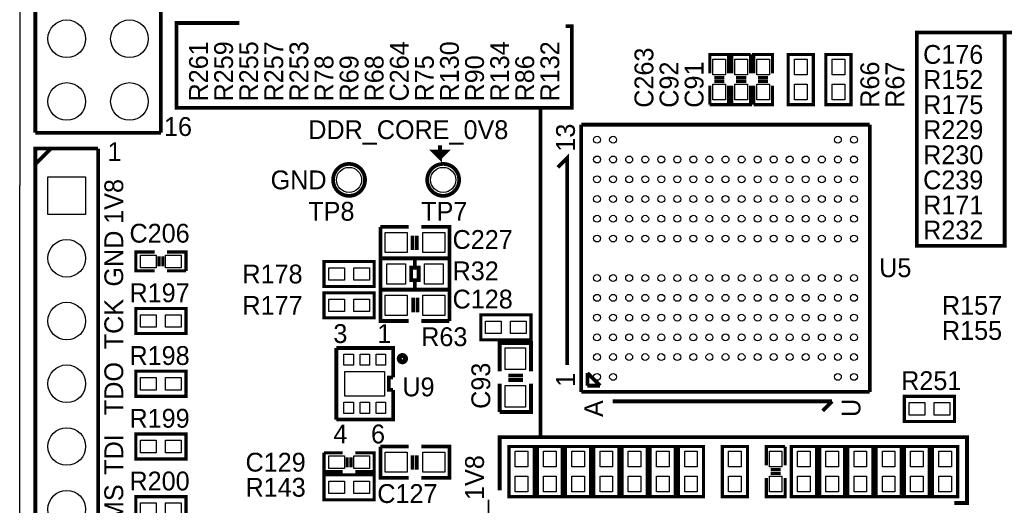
# Model space of a CAD drawing. Extents: x 0 to 83, y 0 to 145.
# Tile 4 of 21: x 0 to 40, y 43 to 63. Entities that reach past the tile are written whole.
import ezdxf

# ---------------------------------------------------------------- set-up
doc = ezdxf.new("R2010")
doc.units = 0
for name, color, linetype in [('BG_OUTLINE', 7, 'CONTINUOUS'), ('BG_SILKSCREEN_TOP', 7, 'CONTINUOUS'), ('PG_SILKSCREEN_TOP', 7, 'CONTINUOUS'), ('PIN_TOP', 12, 'CONTINUOUS'), ('RD_SILKSCREEN_TOP', 7, 'CONTINUOUS')]:
    doc.layers.add(name, color=color, linetype=linetype)

msp = doc.modelspace()

# ---------------------------------------------------------------- linework, layer by layer
at = {"layer": 'BG_OUTLINE'}
for points in [[(1.999996, 139.999974, 0.414214), (0, 137.999978), (0, 56.291734)], [(1.999996, 139.999974), (78.068424, 139.999974, -0.414214), (80.06842, 137.999978), (80.06842, 1.999996, -0.414214), (78.068424, 0), (1.999996, 0, -0.414214), (0, 1.999996), (0, 56.291734)]]:
    msp.add_lwpolyline(points, format="xyb", dxfattribs=at)
at = {"layer": 'BG_SILKSCREEN_TOP', "const_width": 0.1524}
for points in [[(40.64, 62.484), (39.878, 62.484), (39.878, 53.848), (36.322, 53.848), (36.322, 62.484), (46.228, 62.484), (46.228, 66.294), (53.594, 66.294), (53.594, 67.31)], [(21.082, 46.101), (21.082, 59.436), (6.35, 59.436), (6.35, 62.865), (8.89, 62.865)], [(21.082, 59.436), (22.352, 59.436), (22.352, 62.738), (22.098, 62.738)], [(17.018, 57.912), (17.018, 57.404), (16.764, 57.658), (17.272, 57.658), (17.018, 57.404)], [(19.431, 43.942), (19.431, 46.101), (38.354, 46.101), (38.354, 43.434), (37.846, 43.434)]]:
    msp.add_lwpolyline(points, dxfattribs=at)
at = {"layer": 'PG_SILKSCREEN_TOP'}
for points, const_width in [([(0.635, 58.42), (0.635, 78.74), (5.715, 78.74)], 0.1524), ([(5.715, 78.74), (5.715, 58.42)], 0.1524), ([(27.94, 60.833), (27.94, 61.595), (28.702, 61.595), (28.702, 60.833)], 0.127), ([(28.829, 60.833), (28.829, 61.595), (29.591, 61.595)], 0.127), ([(29.591, 61.595), (29.591, 60.833)], 0.127), ([(29.718, 60.833), (29.718, 61.595), (30.48, 61.595), (30.48, 60.833)], 0.127), ([(31.115, 59.563), (31.115, 61.595), (32.131, 61.595), (32.131, 59.563), (31.115, 59.563)], 0.127), ([(32.639, 59.563), (32.639, 61.595), (33.655, 61.595), (33.655, 59.563), (32.639, 59.563)], 0.127), ([(28.1178, 60.6552), (28.5242, 60.6552)], 0.127), ([(29.4132, 60.6552), (29.0068, 60.6552)], 0.127), ([(29.8958, 60.6552), (30.3022, 60.6552)], 0.127), ([(27.94, 59.563), (27.94, 60.325)], 0.127), ([(28.702, 60.325), (28.702, 59.563), (27.94, 59.563)], 0.127), ([(28.1178, 60.5028), (28.5242, 60.5028)], 0.127), ([(29.591, 60.325), (29.591, 59.563), (28.829, 59.563), (28.829, 60.325)], 0.127), ([(29.4132, 60.5028), (29.0068, 60.5028)], 0.127), ([(29.718, 59.563), (29.718, 60.325)], 0.127), ([(30.48, 60.325), (30.48, 59.563), (29.718, 59.563)], 0.127), ([(29.8958, 60.5028), (30.3022, 60.5028)], 0.127), ([(22.733, 58.7502), (22.733, 47.9298)], 0.1524), ([(34.417, 58.7502), (22.733, 58.7502)], 0.1524), ([(34.417, 47.9298), (34.417, 58.7502)], 0.1524), ([(5.715, 58.42), (0.635, 58.42)], 0.1524), ([(1.27, 57.785), (0.635, 57.15)], 0.1524), ([(0.635, 31.115), (0.635, 57.785), (3.175, 57.785)], 0.1524), ([(3.175, 57.785), (0.635, 57.785)], 0.150114), ([(3.175, 57.785), (3.175, 31.115)], 0.1524), ([(22.1615, 49.022), (22.1615, 57.404), (21.7805, 57.023)], 0.1524), ([(14.605, 54.61), (15.748, 54.61)], 0.1524), ([(15.748, 53.34), (14.605, 53.34), (14.605, 54.61)], 0.1524), ([(16.256, 54.61), (17.399, 54.61), (17.399, 53.34), (16.256, 53.34)], 0.1524), ([(15.9004, 54.2544), (15.9004, 53.6702)], 0.1524), ([(16.0782, 54.2544), (16.0782, 53.6702)], 0.1524), ([(5.461, 52.832), (4.699, 52.832), (4.699, 53.594), (5.461, 53.594)], 0.127), ([(5.6388, 53.0098), (5.6388, 53.4162)], 0.127), ([(5.7912, 53.0098), (5.7912, 53.4162)], 0.127), ([(5.969, 53.594), (6.731, 53.594), (6.731, 52.832)], 0.127), ([(14.605, 53.34), (17.399, 53.34), (17.399, 52.07), (14.605, 52.07), (14.605, 53.34)], 0.1524), ([(12.319, 53.213), (14.351, 53.213), (14.351, 52.197), (12.319, 52.197), (12.319, 53.213)], 0.127), ([(16.002, 53.2892), (16.002, 52.959), (15.8496, 52.959), (15.8496, 52.451), (16.1544, 52.451), (16.1544, 52.959), (16.002, 52.959)], 0.1524), ([(6.731, 52.832), (5.969, 52.832)], 0.127), ([(16.002, 52.451), (16.002, 52.07)], 0.1524), ([(14.351, 50.927), (12.319, 50.927), (12.319, 51.943), (14.351, 51.943), (14.351, 50.927)], 0.127), ([(15.748, 50.8), (14.605, 50.8), (14.605, 52.07), (15.748, 52.07)], 0.1524), ([(16.256, 52.07), (17.399, 52.07), (17.399, 50.8)], 0.1524), ([(15.9258, 51.1556), (15.9258, 51.7398)], 0.1524), ([(16.1036, 51.1556), (16.1036, 51.7398)], 0.1524), ([(6.731, 50.292), (4.699, 50.292), (4.699, 51.308), (6.731, 51.308), (6.731, 50.292)], 0.127), ([(18.669, 51.054), (20.701, 51.054), (20.701, 50.038), (18.669, 50.038), (18.669, 51.054)], 0.127), ([(17.399, 50.8), (16.256, 50.8)], 0.1524), ([(19.431, 48.768), (19.431, 49.911), (20.701, 49.911), (20.701, 48.768)], 0.1524), ([(12.819888, 49.710086), (12.819888, 46.809914)], 0.1524), ([(15.120112, 48.514), (15.120112, 49.710086), (12.819888, 49.710086)], 0.1524), ([(6.731, 47.752), (4.699, 47.752), (4.699, 48.768), (6.731, 48.768), (6.731, 47.752)], 0.127), ([(19.7866, 48.5902), (20.3708, 48.5902)], 0.1524), ([(23.495, 48.1838), (22.987, 48.6918)], 0.1524), ([(22.987, 48.6918), (22.987, 48.1838)], 0.1524), ([(15.120112, 48.010064), (14.946122, 48.010064), (14.946122, 48.509936), (15.120112, 48.509936)], 0.1524), ([(19.431, 47.117), (19.431, 48.26)], 0.1524), ([(20.701, 48.26), (20.701, 47.117), (19.431, 47.117)], 0.1524), ([(19.7866, 48.4124), (20.3708, 48.4124)], 0.1524), ([(22.987, 48.1838), (23.495, 48.1838)], 0.1524), ([(12.819888, 46.809914), (15.120112, 46.809914), (15.120112, 48.006)], 0.1524), ([(22.733, 47.9298), (34.417, 47.9298)], 0.1524), ([(24.003, 47.5488), (32.893, 47.5488)], 0.1524), ([(32.893, 47.5488), (32.512, 47.1678)], 0.1524), ([(35.814, 47.752), (37.846, 47.752), (37.846, 46.736), (35.814, 46.736), (35.814, 47.752)], 0.127), ([(6.731, 45.212), (4.699, 45.212), (4.699, 46.228), (6.731, 46.228), (6.731, 45.212)], 0.127), ([(12.319, 45.466), (13.081, 45.466)], 0.127), ([(13.081, 44.704), (12.319, 44.704), (12.319, 45.466)], 0.127), ([(13.589, 45.466), (14.351, 45.466), (14.351, 44.704), (13.589, 44.704)], 0.127), ([(14.605, 45.72), (15.748, 45.72)], 0.1524), ([(15.748, 44.45), (14.605, 44.45), (14.605, 45.72)], 0.1524), ([(16.256, 45.72), (17.399, 45.72), (17.399, 44.45), (16.256, 44.45)], 0.1524), ([(19.812, 43.688), (19.812, 45.72), (20.828, 45.72), (20.828, 43.688), (19.812, 43.688)], 0.127), ([(20.955, 43.688), (20.955, 45.72), (21.971, 45.72), (21.971, 43.688), (20.955, 43.688)], 0.127), ([(22.098, 43.688), (22.098, 45.72), (23.114, 45.72), (23.114, 43.688), (22.098, 43.688)], 0.127), ([(23.241, 43.688), (23.241, 45.72), (24.257, 45.72), (24.257, 43.688), (23.241, 43.688)], 0.127), ([(24.384, 43.688), (24.384, 45.72), (25.4, 45.72), (25.4, 43.688), (24.384, 43.688)], 0.127), ([(25.527, 43.688), (25.527, 45.72), (26.543, 45.72), (26.543, 43.688), (25.527, 43.688)], 0.127), ([(27.686, 45.72), (27.686, 43.688), (26.67, 43.688), (26.67, 45.72), (27.686, 45.72)], 0.127), ([(28.448, 43.688), (28.448, 45.72), (29.464, 45.72), (29.464, 43.688), (28.448, 43.688)], 0.127), ([(30.226, 44.958), (30.226, 45.72), (30.988, 45.72)], 0.127), ([(30.988, 45.72), (30.988, 44.958)], 0.127), ([(31.242, 43.688), (31.242, 45.72), (32.258, 45.72), (32.258, 43.688), (31.242, 43.688)], 0.127), ([(32.385, 43.688), (32.385, 45.72), (33.401, 45.72), (33.401, 43.688), (32.385, 43.688)], 0.127), ([(33.528, 43.688), (33.528, 45.72), (34.544, 45.72), (34.544, 43.688), (33.528, 43.688)], 0.127), ([(34.671, 43.688), (34.671, 45.72), (35.687, 45.72), (35.687, 43.688), (34.671, 43.688)], 0.127), ([(35.814, 43.688), (35.814, 45.72), (36.83, 45.72), (36.83, 43.688), (35.814, 43.688)], 0.127), ([(36.957, 43.688), (36.957, 45.72), (37.973, 45.72), (37.973, 43.688), (36.957, 43.688)], 0.127), ([(13.2588, 45.2882), (13.2588, 44.8818)], 0.127), ([(13.4112, 45.2882), (13.4112, 44.8818)], 0.127), ([(15.9004, 45.3644), (15.9004, 44.7802)], 0.1524), ([(16.0782, 45.3644), (16.0782, 44.7802)], 0.1524), ([(30.8102, 44.7802), (30.4038, 44.7802)], 0.127), ([(30.8102, 44.6278), (30.4038, 44.6278)], 0.127), ([(14.351, 43.561), (12.319, 43.561), (12.319, 44.577), (14.351, 44.577), (14.351, 43.561)], 0.127), ([(30.988, 44.45), (30.988, 43.688), (30.226, 43.688), (30.226, 44.45)], 0.127), ([(6.731, 42.672), (4.699, 42.672), (4.699, 43.688), (6.731, 43.688), (6.731, 42.672)], 0.127)]:
    msp.add_lwpolyline(points, dxfattribs=dict(at, const_width=const_width))
for points, const_width in [([(13.981684, 56.515, 1), (12.688316, 56.515, 1), (13.981684, 56.515)], 0.1524), ([(17.791684, 56.515, 1), (16.498316, 56.515, 1), (17.791684, 56.515)], 0.1524), ([(15.621, 49.276, 1), (15.367, 49.276, 1), (15.621, 49.276)], 0.199898)]:
    msp.add_lwpolyline(points, format="xyb", dxfattribs=dict(at, const_width=const_width))
at = {"layer": 'PIN_TOP'}
for points in [[(28.575, 60.7695), (28.067, 60.7695), (28.067, 61.4045), (28.575, 61.4045)], [(28.956, 61.4045), (29.464, 61.4045), (29.464, 60.7695), (28.956, 60.7695)], [(30.353, 60.7695), (29.845, 60.7695), (29.845, 61.4045), (30.353, 61.4045)], [(31.877, 60.7695), (31.369, 60.7695), (31.369, 61.4045), (31.877, 61.4045)], [(33.401, 60.7695), (32.893, 60.7695), (32.893, 61.4045), (33.401, 61.4045)], [(28.575, 59.7535), (28.067, 59.7535), (28.067, 60.3885), (28.575, 60.3885)], [(28.956, 60.3885), (29.464, 60.3885), (29.464, 59.7535), (28.956, 59.7535)], [(30.353, 59.7535), (29.845, 59.7535), (29.845, 60.3885), (30.353, 60.3885)], [(31.877, 59.7535), (31.369, 59.7535), (31.369, 60.3885), (31.877, 60.3885)], [(33.401, 59.7535), (32.893, 59.7535), (32.893, 60.3885), (33.401, 60.3885)], [(1.143, 56.642), (2.667, 56.642), (2.667, 55.118), (1.143, 55.118)], [(14.7955, 53.5686), (14.7955, 54.3814), (15.6845, 54.3814), (15.6845, 53.5686)], [(16.3195, 53.5686), (16.3195, 54.3814), (17.2085, 54.3814), (17.2085, 53.5686)], [(5.5245, 53.467), (5.5245, 52.959), (4.8895, 52.959), (4.8895, 53.467)], [(6.5405, 53.467), (6.5405, 52.959), (5.9055, 52.959), (5.9055, 53.467)], [(14.859, 52.2986), (14.859, 53.1114), (15.621, 53.1114), (15.621, 52.2986)], [(16.383, 52.2986), (16.383, 53.1114), (17.145, 53.1114), (17.145, 52.2986)], [(12.5095, 52.451), (12.5095, 52.959), (13.1445, 52.959), (13.1445, 52.451)], [(13.5255, 52.451), (13.5255, 52.959), (14.1605, 52.959), (14.1605, 52.451)], [(15.6845, 51.8414), (15.6845, 51.0286), (14.7955, 51.0286), (14.7955, 51.8414)], [(17.2085, 51.8414), (17.2085, 51.0286), (16.3195, 51.0286), (16.3195, 51.8414)], [(13.1445, 51.689), (13.1445, 51.181), (12.5095, 51.181), (12.5095, 51.689)], [(14.1605, 51.689), (14.1605, 51.181), (13.5255, 51.181), (13.5255, 51.689)], [(5.5245, 51.054), (5.5245, 50.546), (4.8895, 50.546), (4.8895, 51.054)], [(6.5405, 51.054), (6.5405, 50.546), (5.9055, 50.546), (5.9055, 51.054)], [(18.8595, 50.292), (18.8595, 50.8), (19.4945, 50.8), (19.4945, 50.292)], [(19.8755, 50.292), (19.8755, 50.8), (20.5105, 50.8), (20.5105, 50.292)], [(13.129514, 49.006506), (13.129514, 49.463706), (13.510514, 49.463706), (13.510514, 49.006506)], [(13.7795, 49.006506), (13.7795, 49.463706), (14.1605, 49.463706), (14.1605, 49.006506)], [(14.429486, 49.006506), (14.429486, 49.463706), (14.810486, 49.463706), (14.810486, 49.006506)], [(20.4724, 48.8315), (19.6596, 48.8315), (19.6596, 49.7205), (20.4724, 49.7205)], [(13.1699, 48.7553), (14.7701, 48.7553), (14.7701, 47.7647), (13.1699, 47.7647)], [(5.5245, 48.514), (5.5245, 48.006), (4.8895, 48.006), (4.8895, 48.514)], [(6.5405, 48.514), (6.5405, 48.006), (5.9055, 48.006), (5.9055, 48.514)], [(20.4724, 47.3075), (19.6596, 47.3075), (19.6596, 48.1965), (20.4724, 48.1965)], [(13.129514, 47.056294), (13.129514, 47.513494), (13.510514, 47.513494), (13.510514, 47.056294)], [(13.7795, 47.056294), (13.7795, 47.513494), (14.1605, 47.513494), (14.1605, 47.056294)], [(14.429486, 47.056294), (14.429486, 47.513494), (14.810486, 47.513494), (14.810486, 47.056294)], [(36.0045, 46.99), (36.0045, 47.498), (36.6395, 47.498), (36.6395, 46.99)], [(37.0205, 46.99), (37.0205, 47.498), (37.6555, 47.498), (37.6555, 46.99)], [(5.5245, 45.974), (5.5245, 45.466), (4.8895, 45.466), (4.8895, 45.974)], [(6.5405, 45.974), (6.5405, 45.466), (5.9055, 45.466), (5.9055, 45.974)], [(14.7955, 44.6786), (14.7955, 45.4914), (15.6845, 45.4914), (15.6845, 44.6786)], [(16.3195, 44.6786), (16.3195, 45.4914), (17.2085, 45.4914), (17.2085, 44.6786)], [(20.574, 44.8945), (20.066, 44.8945), (20.066, 45.5295), (20.574, 45.5295)], [(21.717, 44.8945), (21.209, 44.8945), (21.209, 45.5295), (21.717, 45.5295)], [(22.86, 44.8945), (22.352, 44.8945), (22.352, 45.5295), (22.86, 45.5295)], [(24.003, 44.8945), (23.495, 44.8945), (23.495, 45.5295), (24.003, 45.5295)], [(25.146, 44.8945), (24.638, 44.8945), (24.638, 45.5295), (25.146, 45.5295)], [(26.289, 44.8945), (25.781, 44.8945), (25.781, 45.5295), (26.289, 45.5295)], [(26.924, 45.5295), (27.432, 45.5295), (27.432, 44.8945), (26.924, 44.8945)], [(29.21, 44.8945), (28.702, 44.8945), (28.702, 45.5295), (29.21, 45.5295)], [(30.353, 45.5295), (30.861, 45.5295), (30.861, 44.8945), (30.353, 44.8945)], [(32.004, 44.8945), (31.496, 44.8945), (31.496, 45.5295), (32.004, 45.5295)], [(33.147, 44.8945), (32.639, 44.8945), (32.639, 45.5295), (33.147, 45.5295)], [(34.29, 44.8945), (33.782, 44.8945), (33.782, 45.5295), (34.29, 45.5295)], [(35.433, 44.8945), (34.925, 44.8945), (34.925, 45.5295), (35.433, 45.5295)], [(36.576, 44.8945), (36.068, 44.8945), (36.068, 45.5295), (36.576, 45.5295)], [(37.719, 44.8945), (37.211, 44.8945), (37.211, 45.5295), (37.719, 45.5295)], [(12.5095, 44.831), (12.5095, 45.339), (13.1445, 45.339), (13.1445, 44.831)], [(13.5255, 44.831), (13.5255, 45.339), (14.1605, 45.339), (14.1605, 44.831)], [(13.1445, 44.323), (13.1445, 43.815), (12.5095, 43.815), (12.5095, 44.323)], [(14.1605, 44.323), (14.1605, 43.815), (13.5255, 43.815), (13.5255, 44.323)], [(20.574, 43.8785), (20.066, 43.8785), (20.066, 44.5135), (20.574, 44.5135)], [(21.717, 43.8785), (21.209, 43.8785), (21.209, 44.5135), (21.717, 44.5135)], [(22.86, 43.8785), (22.352, 43.8785), (22.352, 44.5135), (22.86, 44.5135)], [(24.003, 43.8785), (23.495, 43.8785), (23.495, 44.5135), (24.003, 44.5135)], [(25.146, 43.8785), (24.638, 43.8785), (24.638, 44.5135), (25.146, 44.5135)], [(26.289, 43.8785), (25.781, 43.8785), (25.781, 44.5135), (26.289, 44.5135)], [(26.924, 44.5135), (27.432, 44.5135), (27.432, 43.8785), (26.924, 43.8785)], [(29.21, 43.8785), (28.702, 43.8785), (28.702, 44.5135), (29.21, 44.5135)], [(30.353, 44.5135), (30.861, 44.5135), (30.861, 43.8785), (30.353, 43.8785)], [(32.004, 43.8785), (31.496, 43.8785), (31.496, 44.5135), (32.004, 44.5135)], [(33.147, 43.8785), (32.639, 43.8785), (32.639, 44.5135), (33.147, 44.5135)], [(34.29, 43.8785), (33.782, 43.8785), (33.782, 44.5135), (34.29, 44.5135)], [(35.433, 43.8785), (34.925, 43.8785), (34.925, 44.5135), (35.433, 44.5135)], [(36.576, 43.8785), (36.068, 43.8785), (36.068, 44.5135), (36.576, 44.5135)], [(37.719, 43.8785), (37.211, 43.8785), (37.211, 44.5135), (37.719, 44.5135)], [(5.5245, 43.434), (5.5245, 42.926), (4.8895, 42.926), (4.8895, 43.434)], [(6.5405, 43.434), (6.5405, 42.926), (5.9055, 42.926), (5.9055, 43.434)]]:
    msp.add_lwpolyline(points, close=True, dxfattribs=at)
for centre, radius in [((1.905, 62.23), 0.762), ((4.445, 62.23), 0.762), ((1.905, 59.69), 0.762), ((4.445, 59.69), 0.762), ((23.375112, 58.1406), 0.1397), ((24.025098, 58.1406), 0.1397), ((33.124902, 58.1406), 0.1397), ((33.774888, 58.1406), 0.1397), ((23.375112, 57.3405), 0.1397), ((24.025098, 57.3405), 0.1397), ((24.675084, 57.3405), 0.1397), ((25.32507, 57.3405), 0.1397), ((25.975056, 57.3405), 0.1397), ((26.625042, 57.3405), 0.1397), ((27.275028, 57.3405), 0.1397), ((27.925014, 57.3405), 0.1397), ((28.575, 57.3405), 0.1397), ((29.224986, 57.3405), 0.1397), ((29.874972, 57.3405), 0.1397), ((30.524958, 57.3405), 0.1397), ((31.174944, 57.3405), 0.1397), ((31.82493, 57.3405), 0.1397), ((32.474916, 57.3405), 0.1397), ((33.124902, 57.3405), 0.1397), ((33.774888, 57.3405), 0.1397), ((13.335, 56.515), 0.508), ((17.145, 56.515), 0.508), ((23.375112, 56.5404), 0.1397), ((24.025098, 56.5404), 0.1397), ((24.675084, 56.5404), 0.1397), ((25.32507, 56.5404), 0.1397), ((25.975056, 56.5404), 0.1397), ((26.625042, 56.5404), 0.1397), ((27.275028, 56.5404), 0.1397), ((27.925014, 56.5404), 0.1397), ((28.575, 56.5404), 0.1397), ((29.224986, 56.5404), 0.1397), ((29.874972, 56.5404), 0.1397), ((30.524958, 56.5404), 0.1397), ((31.174944, 56.5404), 0.1397), ((31.82493, 56.5404), 0.1397), ((32.474916, 56.5404), 0.1397), ((33.124902, 56.5404), 0.1397), ((33.774888, 56.5404), 0.1397), ((23.375112, 55.7403), 0.1397), ((24.025098, 55.7403), 0.1397), ((24.675084, 55.7403), 0.1397), ((25.32507, 55.7403), 0.1397), ((25.975056, 55.7403), 0.1397), ((26.625042, 55.7403), 0.1397), ((27.275028, 55.7403), 0.1397), ((27.925014, 55.7403), 0.1397), ((28.575, 55.7403), 0.1397), ((29.224986, 55.7403), 0.1397), ((29.874972, 55.7403), 0.1397), ((30.524958, 55.7403), 0.1397), ((31.174944, 55.7403), 0.1397), ((31.82493, 55.7403), 0.1397), ((32.474916, 55.7403), 0.1397), ((33.124902, 55.7403), 0.1397), ((33.774888, 55.7403), 0.1397), ((23.375112, 54.9402), 0.1397), ((24.025098, 54.9402), 0.1397), ((24.675084, 54.9402), 0.1397), ((25.32507, 54.9402), 0.1397), ((25.975056, 54.9402), 0.1397), ((26.625042, 54.9402), 0.1397), ((27.275028, 54.9402), 0.1397), ((27.925014, 54.9402), 0.1397), ((28.575, 54.9402), 0.1397), ((29.224986, 54.9402), 0.1397), ((29.874972, 54.9402), 0.1397), ((30.524958, 54.9402), 0.1397), ((31.174944, 54.9402), 0.1397), ((31.82493, 54.9402), 0.1397), ((32.474916, 54.9402), 0.1397), ((33.124902, 54.9402), 0.1397), ((33.774888, 54.9402), 0.1397), ((23.375112, 54.1401), 0.1397), ((24.025098, 54.1401), 0.1397), ((24.675084, 54.1401), 0.1397), ((25.32507, 54.1401), 0.1397), ((25.975056, 54.1401), 0.1397), ((26.625042, 54.1401), 0.1397), ((27.275028, 54.1401), 0.1397), ((27.925014, 54.1401), 0.1397), ((28.575, 54.1401), 0.1397), ((29.224986, 54.1401), 0.1397), ((29.874972, 54.1401), 0.1397), ((30.524958, 54.1401), 0.1397), ((31.174944, 54.1401), 0.1397), ((31.82493, 54.1401), 0.1397), ((32.474916, 54.1401), 0.1397), ((33.124902, 54.1401), 0.1397), ((33.774888, 54.1401), 0.1397), ((1.905, 53.34), 0.762), ((23.375112, 52.5399), 0.1397), ((24.025098, 52.5399), 0.1397), ((24.675084, 52.5399), 0.1397), ((25.32507, 52.5399), 0.1397), ((25.975056, 52.5399), 0.1397), ((26.625042, 52.5399), 0.1397), ((27.275028, 52.5399), 0.1397), ((27.925014, 52.5399), 0.1397), ((28.575, 52.5399), 0.1397), ((29.224986, 52.5399), 0.1397), ((29.874972, 52.5399), 0.1397), ((30.524958, 52.5399), 0.1397), ((31.174944, 52.5399), 0.1397), ((31.82493, 52.5399), 0.1397), ((32.474916, 52.5399), 0.1397), ((33.124902, 52.5399), 0.1397), ((33.774888, 52.5399), 0.1397), ((23.375112, 51.7398), 0.1397), ((24.025098, 51.7398), 0.1397), ((24.675084, 51.7398), 0.1397), ((25.32507, 51.7398), 0.1397), ((25.975056, 51.7398), 0.1397), ((26.625042, 51.7398), 0.1397), ((27.275028, 51.7398), 0.1397), ((27.925014, 51.7398), 0.1397), ((28.575, 51.7398), 0.1397), ((29.224986, 51.7398), 0.1397), ((29.874972, 51.7398), 0.1397), ((30.524958, 51.7398), 0.1397), ((31.174944, 51.7398), 0.1397), ((31.82493, 51.7398), 0.1397), ((32.474916, 51.7398), 0.1397), ((33.124902, 51.7398), 0.1397), ((33.774888, 51.7398), 0.1397), ((1.905, 50.8), 0.762), ((23.375112, 50.9397), 0.1397), ((24.025098, 50.9397), 0.1397), ((24.675084, 50.9397), 0.1397), ((25.32507, 50.9397), 0.1397), ((25.975056, 50.9397), 0.1397), ((26.625042, 50.9397), 0.1397), ((27.275028, 50.9397), 0.1397), ((27.925014, 50.9397), 0.1397), ((28.575, 50.9397), 0.1397), ((29.224986, 50.9397), 0.1397), ((29.874972, 50.9397), 0.1397), ((30.524958, 50.9397), 0.1397), ((31.174944, 50.9397), 0.1397), ((31.82493, 50.9397), 0.1397), ((32.474916, 50.9397), 0.1397), ((33.124902, 50.9397), 0.1397), ((33.774888, 50.9397), 0.1397), ((23.375112, 50.1396), 0.1397), ((24.025098, 50.1396), 0.1397), ((24.675084, 50.1396), 0.1397), ((25.32507, 50.1396), 0.1397), ((25.975056, 50.1396), 0.1397), ((26.625042, 50.1396), 0.1397), ((27.275028, 50.1396), 0.1397), ((27.925014, 50.1396), 0.1397), ((28.575, 50.1396), 0.1397), ((29.224986, 50.1396), 0.1397), ((29.874972, 50.1396), 0.1397), ((30.524958, 50.1396), 0.1397), ((31.174944, 50.1396), 0.1397), ((31.82493, 50.1396), 0.1397), ((32.474916, 50.1396), 0.1397), ((33.124902, 50.1396), 0.1397), ((33.774888, 50.1396), 0.1397), ((23.375112, 49.3395), 0.1397), ((24.025098, 49.3395), 0.1397), ((24.675084, 49.3395), 0.1397), ((25.32507, 49.3395), 0.1397), ((25.975056, 49.3395), 0.1397), ((26.625042, 49.3395), 0.1397), ((27.275028, 49.3395), 0.1397), ((27.925014, 49.3395), 0.1397), ((28.575, 49.3395), 0.1397), ((29.224986, 49.3395), 0.1397), ((29.874972, 49.3395), 0.1397), ((30.524958, 49.3395), 0.1397), ((31.174944, 49.3395), 0.1397), ((31.82493, 49.3395), 0.1397), ((32.474916, 49.3395), 0.1397), ((33.124902, 49.3395), 0.1397), ((33.774888, 49.3395), 0.1397), ((1.905, 48.26), 0.762), ((23.375112, 48.5394), 0.1397), ((24.025098, 48.5394), 0.1397), ((33.124902, 48.5394), 0.1397), ((33.774888, 48.5394), 0.1397), ((1.905, 45.72), 0.762), ((1.905, 43.18), 0.762)]:
    msp.add_circle(centre, radius, dxfattribs=at)

# ---------------------------------------------------------------- texts
at = {"layer": 'BG_SILKSCREEN_TOP'}
for s, p in [('DDR_CORE_0V8', (11.684, 58.166)), ('GND', (10.16, 56.134))]:
    msp.add_text(s, height=0.762, dxfattribs=at).set_placement(p)
for s, p in [('1V8', (4.191, 54.737)), ('GND', (4.191, 52.197)), ('TCK', (4.191, 49.657)), ('TDO', (4.191, 46.99)), ('TDI', (4.191, 44.577)), ('MIPI_1V8', (18.796, 40.894)), ('TMS', (4.191, 42.037))]:
    msp.add_text(s, height=0.762, rotation=90, dxfattribs=at).set_placement(p)
at = {"layer": 'PG_SILKSCREEN_TOP'}
for s, p in [('16', (5.842, 58.293)), ('1', (3.556, 57.277)), ('3', (12.7, 49.911)), ('1', (14.478, 49.911)), ('4', (12.7, 45.847)), ('6', (14.224, 45.847))]:
    msp.add_text(s, height=0.762, dxfattribs=at).set_placement(p)
for s, p in [('13', (22.479, 57.658)), ('1', (22.479, 48.133)), ('A', (23.622, 46.9138)), ('U', (34.036, 46.9138))]:
    msp.add_text(s, height=0.762, rotation=90, dxfattribs=at).set_placement(p)
at = {"layer": 'RD_SILKSCREEN_TOP'}
for s, p in [('R261', (7.62, 59.69)), ('R259', (8.636, 59.69)), ('R255', (9.652, 59.69)), ('R257', (10.668, 59.69)), ('R253', (11.684, 59.69)), ('C264', (15.748, 59.69)), ('R130', (17.78, 59.69)), ('R134', (19.812, 59.69)), ('R132', (21.844, 59.69)), ('R78', (12.7, 59.69)), ('R69', (13.716, 59.69)), ('R68', (14.732, 59.69)), ('R75', (16.764, 59.69)), ('R90', (18.796, 59.69)), ('R86', (20.828, 59.69)), ('C263', (25.654, 59.436)), ('C92', (26.67, 59.436)), ('C91', (27.686, 59.436)), ('R66', (34.798, 59.436)), ('R67', (35.814, 59.436)), ('C93', (19.05, 47.244))]:
    msp.add_text(s, height=0.762, rotation=90, dxfattribs=at).set_placement(p)
for s, p in [('C176', (36.576, 61.214)), ('R152', (36.576, 60.198)), ('R175', (36.576, 59.182)), ('R229', (36.576, 58.166)), ('R230', (36.576, 57.15)), ('C239', (36.576, 56.134)), ('R171', (36.576, 55.118)), ('TP8', (11.684, 54.864)), ('TP7', (16.256, 54.864)), ('C206', (4.445, 53.975)), ('R232', (36.576, 54.102)), ('C227', (17.526, 53.721)), ('R178', (9.017, 52.324)), ('R32', (17.526, 52.451)), ('U5', (34.798, 52.578)), ('R197', (4.445, 51.562)), ('C128', (17.526, 51.308)), ('R177', (9.017, 51.054)), ('R157', (37.338, 51.054)), ('R155', (37.338, 50.038)), ('R63', (16.256, 49.784)), ('R198', (4.445, 49.022)), ('R251', (35.687, 48.006)), ('U9', (15.494, 47.752)), ('R199', (4.445, 46.482)), ('C129', (9.144, 44.704)), ('R200', (4.445, 43.942)), ('R143', (9.144, 43.688)), ('C127', (14.478, 43.434))]:
    msp.add_text(s, height=0.762, dxfattribs=at).set_placement(p)

doc.saveas('drawing.dxf')
